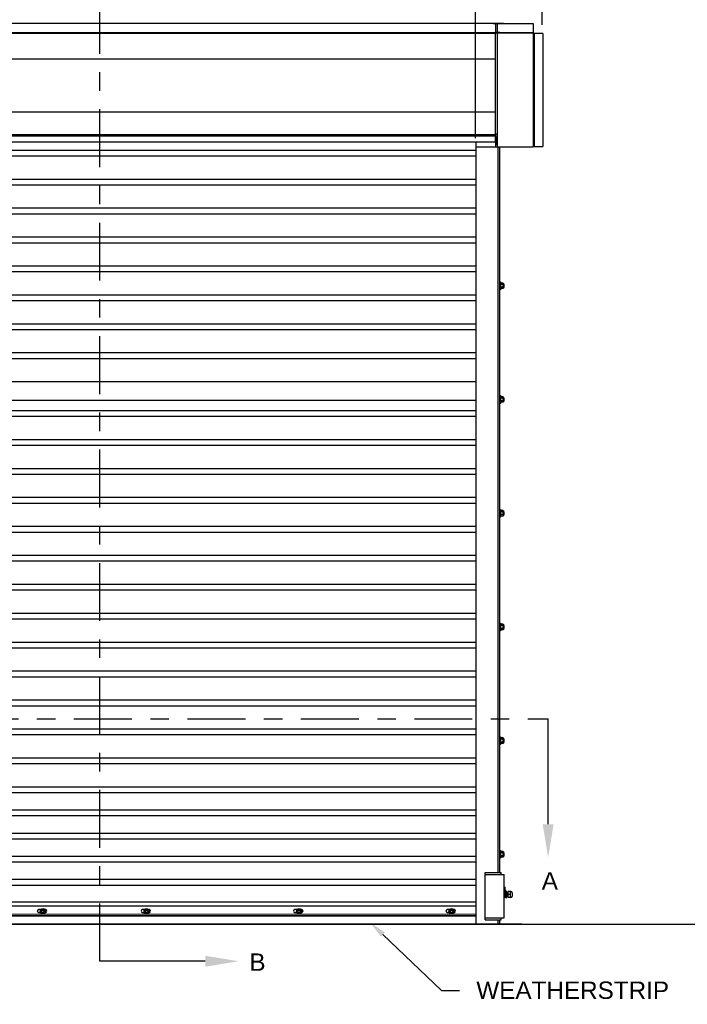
# Model space of a CAD drawing. Header units: inches. Extents: x 170 to 312, y 215 to 248.
# Tile 33 of 256: x 178.69 to 182.29, y 219.98 to 225.3. Entities that reach past the tile are written whole.
import ezdxf
from ezdxf import colors
from ezdxf.entities.mleader import LeaderData, LeaderLine
from ezdxf.math import Vec2, Vec3

# ---------------------------------------------------------------- set-up
doc = ezdxf.new("R2010")
doc.units = ezdxf.units.IN
doc.header["$LTSCALE"] = 0.25
doc.header["$MEASUREMENT"] = 0
doc.linetypes.add('CENTER', pattern=[2, 1.25, -0.25, 0.25, -0.25])
for name, color, linetype in [('ANNOTATIONS', 1, 'Continuous'), ('MOTOR LH', 7, 'Continuous'), ('SECTION CUTS', 6, 'CENTER')]:
    doc.layers.add(name, color=color, linetype=linetype)
doc.styles.add('ARIAL', font='arial.ttf', dxfattribs={"height": 0.09375})
doc.styles.get("Standard").update_dxf_attribs({"font": 'romans.shx'})
doc.dimstyles.new('STANDARD$0', dxfattribs={"dimtxt": 0.09375, "dimasz": 0.09375, "dimexe": 0.03125, "dimexo": 0.046875, "dimgap": 0.09, "dimtad": 0, "dimtih": 1, "dimtoh": 1, "dimdec": 4, "dimzin": 0, "dimdsep": 46, "dimtxsty": 'ARIAL', "dimcen": 0.09, "dimadec": 0, "dimazin": 0, "dimtfac": 1, "dimtdec": 4, "dimtofl": 0, "dimtmove": 0, "dimatfit": 1, "dimfxl": 1, "dimtolj": 1, "dimtzin": 0, "dimarcsym": 0})

# ---------------------------------------------------------------- blocks, each defined once
blk = doc.blocks.new('*D97')
at = {"layer": 'ANNOTATIONS', "color": 0, "lineweight": -2, "transparency": 16777216}
for p, q in [((181.1498, 224.6586), (181.1498, 225.4918)), ((181.51, 225.2711), (181.51, 225.4918)), ((181.0561, 225.4605), (180.9623, 225.4605)), ((181.6038, 225.4605), (181.6975, 225.4605))]:
    blk.add_line(p, q, dxfattribs=at)
at = {"layer": 'ANNOTATIONS', "color": 0, "transparency": 16777216}
for points in [[(181.0561, 225.4761), (181.0561, 225.4449), (181.1498, 225.4605)], [(181.6038, 225.4761), (181.6038, 225.4449), (181.51, 225.4605)]]:
    blk.add_solid(points, dxfattribs=at)
at = {"layer": 'defpoints', "color": 0, "transparency": 16777216}
for p in [(181.1498, 225.4605), (181.51, 225.2242), (181.1498, 224.6117)]:
    blk.add_point(p, dxfattribs=at)
at = {"layer": 'ANNOTATIONS', "color": 0, "transparency": 16777216, "insert": (181.3299, 225.4605), "char_height": 0.09375, "attachment_point": 5, "style": 'ARIAL'}
blk.add_mtext('\\A1;1\'-0"', dxfattribs=at)

msp = doc.modelspace()

# ---------------------------------------------------------------- linework, layer by layer
at = {"layer": 'MOTOR LH'}
for p, q in [((181.25851, 225.27829), (181.25851, 225.22981)), ((181.267, 225.27751), (181.267, 225.22981)), ((181.46096, 225.27751), (181.46096, 224.61462)), ((176.91886, 225.23034), (181.25851, 225.23034)), ((176.91886, 225.22688), (181.25851, 225.22688)), ((181.28194, 225.22981), (181.25851, 225.22981)), ((181.25851, 224.63674), (181.25851, 225.22688)), ((181.267, 225.22555), (181.25851, 225.22555)), ((181.46096, 225.22635), (181.267, 225.22635)), ((181.267, 225.22635), (181.267, 224.61169)), ((181.27341, 225.22635), (181.27341, 225.22981)), ((181.28194, 225.22635), (181.28194, 225.22981)), ((181.28194, 225.22956), (181.46096, 225.22956)), ((181.51425, 225.22422), (181.46096, 225.22422)), ((181.46309, 224.61462), (181.46309, 225.22422)), ((181.4663, 225.22422), (181.4663, 224.61462)), ((176.91886, 225.08749), (181.25851, 225.08749)), ((176.91886, 224.80124), (181.25851, 224.80124)), ((176.91886, 224.67856), (181.25851, 224.67856)), ((181.267, 224.68019), (181.25851, 224.68019)), ((181.25851, 224.67809), (181.26062, 224.67809)), ((181.26062, 224.61169), (181.26062, 224.68019)), ((181.15405, 220.41698), (181.15405, 224.63674)), ((181.26359, 224.65944), (181.26062, 224.65944)), ((181.26359, 224.64773), (181.26062, 224.64773)), ((181.26359, 224.63408), (181.26062, 224.63408)), ((181.26359, 224.63214), (181.26062, 224.63214)), ((181.26359, 224.62447), (181.26359, 224.6671)), ((181.15405, 224.59307), (177.02755, 224.59307)), ((181.15405, 224.61169), (181.45921, 224.61169)), ((181.27341, 220.69422), (181.27341, 224.61169)), ((181.28194, 220.69422), (181.28194, 224.61169)), ((181.46097, 224.61462), (181.51425, 224.61462)), ((181.15405, 224.56182), (177.02755, 224.56182)), ((181.15405, 224.43682), (177.02755, 224.43682)), ((181.15405, 224.40557), (177.02755, 224.40557)), ((181.15405, 224.28057), (177.02755, 224.28057)), ((181.15405, 224.24932), (177.02755, 224.24932)), ((181.15405, 224.12432), (177.02755, 224.12432)), ((181.15405, 224.09307), (177.02755, 224.09307)), ((181.15405, 223.96807), (177.02755, 223.96807)), ((181.15405, 223.93682), (177.02755, 223.93682)), ((181.28535, 223.88273), (181.28535, 223.8401)), ((181.29893, 223.87618), (181.28706, 223.87618)), ((181.30063, 223.8742), (181.30063, 223.84862)), ((181.28535, 223.86994), (181.28535, 223.87249)), ((181.29893, 223.8688), (181.28706, 223.8688)), ((181.29893, 223.85403), (181.28706, 223.85403)), ((181.29893, 223.84665), (181.28706, 223.84665)), ((181.30309, 223.86994), (181.30309, 223.85289)), ((181.3041, 223.86892), (181.3041, 223.8539)), ((181.15405, 223.81182), (177.02755, 223.81182)), ((181.15405, 223.78057), (177.02755, 223.78057)), ((181.15405, 223.65557), (177.02755, 223.65557)), ((181.15405, 223.62432), (177.02755, 223.62432)), ((181.15405, 223.49932), (177.02755, 223.49932)), ((181.15405, 223.46807), (177.02755, 223.46807)), ((181.15405, 223.34307), (177.02755, 223.34307)), ((181.15405, 223.24267), (177.02755, 223.24267)), ((181.28535, 223.26887), (181.28535, 223.22624)), ((181.28535, 223.25608), (181.28535, 223.25863)), ((181.29893, 223.26232), (181.28706, 223.26232)), ((181.29893, 223.25494), (181.28706, 223.25494)), ((181.29893, 223.24017), (181.28706, 223.24017)), ((181.30063, 223.26034), (181.30063, 223.23477)), ((181.30309, 223.25608), (181.30309, 223.23903)), ((181.3041, 223.25507), (181.3041, 223.24004)), ((181.15405, 223.18682), (177.02755, 223.18682)), ((181.29893, 223.23279), (181.28706, 223.23279)), ((181.15405, 223.15557), (177.02755, 223.15557)), ((181.15405, 223.03057), (177.02755, 223.03057)), ((181.15405, 222.99932), (177.02755, 222.99932)), ((181.15405, 222.87432), (177.02755, 222.87432)), ((181.15405, 222.84307), (177.02755, 222.84307)), ((181.15405, 222.71807), (177.02755, 222.71807)), ((181.15405, 222.68682), (177.02755, 222.68682)), ((181.28535, 222.65501), (181.28535, 222.61238)), ((181.28535, 222.64222), (181.28535, 222.64477)), ((181.29893, 222.64846), (181.28706, 222.64846)), ((181.29893, 222.64108), (181.28706, 222.64108)), ((181.29893, 222.62631), (181.28706, 222.62631)), ((181.29893, 222.61893), (181.28706, 222.61893)), ((181.30063, 222.64648), (181.30063, 222.62091)), ((181.30309, 222.64222), (181.30309, 222.62517)), ((181.3041, 222.64121), (181.3041, 222.62618)), ((181.15405, 222.56182), (177.02755, 222.56182)), ((181.15405, 222.53057), (177.02755, 222.53057)), ((181.15405, 222.40557), (177.02755, 222.40557)), ((181.15405, 222.37432), (177.02755, 222.37432)), ((181.15405, 222.24932), (177.02755, 222.24932)), ((181.15405, 222.21807), (177.02755, 222.21807)), ((181.15405, 222.09307), (177.02755, 222.09307)), ((181.15405, 222.06182), (177.02755, 222.06182)), ((181.28535, 222.04115), (181.28535, 221.99852)), ((181.28535, 222.02836), (181.28535, 222.03091)), ((181.29893, 222.0346), (181.28706, 222.0346)), ((181.29893, 222.02722), (181.28706, 222.02722)), ((181.30063, 222.03262), (181.30063, 222.00705)), ((181.30309, 222.02836), (181.30309, 222.01131)), ((181.3041, 222.02735), (181.3041, 222.01232)), ((181.29893, 222.01245), (181.28706, 222.01245)), ((181.29893, 222.00507), (181.28706, 222.00507)), ((181.15405, 221.93682), (177.02755, 221.93682)), ((181.15405, 221.90557), (177.02755, 221.90557)), ((181.15405, 221.78057), (177.02755, 221.78057)), ((181.15405, 221.74932), (177.02755, 221.74932)), ((181.15405, 221.62432), (177.02755, 221.62432)), ((181.15405, 221.59307), (177.02755, 221.59307)), ((181.15405, 221.46807), (177.02755, 221.46807)), ((181.15405, 221.43682), (177.02755, 221.43682)), ((181.28535, 221.42729), (181.28535, 221.38466)), ((181.28535, 221.4145), (181.28535, 221.41705)), ((181.29893, 221.42074), (181.28706, 221.42074)), ((181.29893, 221.41336), (181.28706, 221.41336)), ((181.29893, 221.39859), (181.28706, 221.39859)), ((181.29893, 221.39121), (181.28706, 221.39121)), ((181.30063, 221.41877), (181.30063, 221.39319)), ((181.30309, 221.4145), (181.30309, 221.39745)), ((181.3041, 221.41349), (181.3041, 221.39847)), ((181.15405, 221.31182), (177.02755, 221.31182)), ((181.15405, 221.28057), (177.02755, 221.28057)), ((181.15405, 221.15557), (177.02755, 221.15557)), ((181.15405, 221.12432), (177.02755, 221.12432)), ((181.15405, 221.03057), (177.02755, 221.03057)), ((181.15405, 220.99932), (177.02755, 220.99932)), ((181.15405, 220.90557), (177.02755, 220.90557)), ((181.15405, 220.87432), (177.02755, 220.87432)), ((181.28535, 220.81343), (181.28535, 220.7708)), ((181.28535, 220.80064), (181.28535, 220.80319)), ((181.29893, 220.80688), (181.28706, 220.80688)), ((181.29893, 220.7995), (181.28706, 220.7995)), ((181.30063, 220.80491), (181.30063, 220.77933)), ((181.30309, 220.80064), (181.30309, 220.78359)), ((181.3041, 220.79963), (181.3041, 220.78461)), ((181.15405, 220.78057), (177.02755, 220.78057)), ((181.15405, 220.74932), (177.02755, 220.74932)), ((181.29893, 220.78473), (181.28706, 220.78473)), ((181.29893, 220.77735), (181.28706, 220.77735)), ((181.20309, 220.69422), (181.28835, 220.69422)), ((181.20309, 220.43845), (181.20309, 220.69422)), ((181.28835, 220.68357), (181.28835, 220.69422)), ((181.15405, 220.65557), (177.02755, 220.65557)), ((181.20309, 220.68357), (181.3054, 220.68357)), ((181.3054, 220.44911), (181.3054, 220.68357)), ((181.15405, 220.62432), (177.02755, 220.62432)), ((181.3054, 220.61575), (181.30996, 220.61484)), ((181.3054, 220.60181), (181.30996, 220.60141)), ((181.30996, 220.55845), (181.30996, 220.61484)), ((181.31178, 220.60029), (181.31184, 220.55925)), ((181.31184, 220.59122), (181.31896, 220.59122)), ((181.31896, 220.59122), (181.31896, 220.55925)), ((181.32578, 220.55925), (181.32578, 220.59122)), ((181.33942, 220.59122), (181.32578, 220.59122)), ((181.33942, 220.59122), (181.34144, 220.58908)), ((181.33942, 220.55925), (181.33954, 220.5912)), ((181.34785, 220.58481), (181.34785, 220.56566)), ((181.15405, 220.5331), (177.02755, 220.5331)), ((181.31184, 220.57523), (181.31896, 220.57523)), ((181.31184, 220.55925), (181.31896, 220.55925)), ((181.31896, 220.56402), (181.31941, 220.56402)), ((181.34144, 220.57523), (181.32578, 220.57523)), ((181.33942, 220.55925), (181.32578, 220.55925)), ((181.33942, 220.55925), (181.34144, 220.56139)), ((181.34144, 220.55925), (181.34144, 220.55925)), ((181.15405, 220.51179), (177.02755, 220.51179)), ((178.80381, 220.49371), (178.7924, 220.49371)), ((178.7924, 220.47871), (178.80244, 220.47871)), ((178.80916, 220.49474), (178.80362, 220.48515)), ((178.80362, 220.48515), (178.80916, 220.47557)), ((178.82022, 220.49474), (178.80916, 220.49474)), ((178.80916, 220.47557), (178.82022, 220.47557)), ((178.82576, 220.48515), (178.82022, 220.49474)), ((178.82576, 220.48515), (178.82022, 220.47557)), ((178.82855, 220.49371), (178.82557, 220.49371)), ((178.82694, 220.47871), (178.82855, 220.47871)), ((179.36447, 220.49371), (179.35306, 220.49371)), ((179.35306, 220.47871), (179.36309, 220.47871)), ((179.36982, 220.49474), (179.36428, 220.48515)), ((179.36428, 220.48515), (179.36982, 220.47557)), ((179.38088, 220.49474), (179.36982, 220.49474)), ((179.36982, 220.47557), (179.38088, 220.47557)), ((179.38641, 220.48515), (179.38088, 220.49474)), ((179.38641, 220.48515), (179.38088, 220.47557)), ((179.3892, 220.49371), (179.38623, 220.49371)), ((179.3876, 220.47871), (179.3892, 220.47871)), ((180.18721, 220.49371), (180.1758, 220.49371)), ((180.1758, 220.47871), (180.18584, 220.47871)), ((180.19256, 220.49474), (180.18702, 220.48515)), ((180.18702, 220.48515), (180.19256, 220.47557)), ((180.20362, 220.49474), (180.19256, 220.49474)), ((180.19256, 220.47557), (180.20362, 220.47557)), ((180.20916, 220.48515), (180.20362, 220.49474)), ((180.20916, 220.48515), (180.20362, 220.47557)), ((180.21195, 220.49371), (180.20897, 220.49371)), ((180.21034, 220.47871), (180.21195, 220.47871)), ((181.00995, 220.49371), (180.99854, 220.49371)), ((180.99854, 220.47871), (181.00858, 220.47871)), ((181.0153, 220.49474), (181.00977, 220.48515)), ((181.00977, 220.48515), (181.0153, 220.47557)), ((181.02636, 220.49474), (181.0153, 220.49474)), ((181.0153, 220.47557), (181.02636, 220.47557)), ((181.0319, 220.48515), (181.02636, 220.49474)), ((181.0319, 220.48515), (181.02636, 220.47557)), ((181.03469, 220.49371), (181.03171, 220.49371)), ((181.03309, 220.47871), (181.03469, 220.47871)), ((181.15405, 220.46698), (177.02755, 220.47027)), ((181.15405, 220.46063), (177.02755, 220.46063)), ((177.02755, 220.45961), (181.15405, 220.45961)), ((181.20309, 220.44911), (181.3054, 220.44911)), ((181.20309, 220.43845), (181.28835, 220.43845)), ((181.27341, 220.41698), (181.27341, 220.43845)), ((181.28194, 220.41698), (181.28194, 220.43845)), ((181.28835, 220.43845), (181.28835, 220.44911)), ((175.21086, 220.41511), (182.94701, 220.41511)), ((176.7803, 220.41698), (181.4013, 220.41698))]:
    msp.add_line(p, q, dxfattribs=at)
for centre, radius in [((178.81469, 220.48515), 0.01385), ((178.81469, 220.48515), 0.00958), ((178.81469, 220.48515), 0.00639), ((179.37535, 220.48515), 0.01385), ((179.37535, 220.48515), 0.00958), ((179.37535, 220.48515), 0.00639), ((180.19809, 220.48515), 0.01385), ((180.19809, 220.48515), 0.00958), ((180.19809, 220.48515), 0.00639), ((181.02083, 220.48515), 0.01385), ((181.02083, 220.48515), 0.00958), ((181.02083, 220.48515), 0.00639)]:
    msp.add_circle(centre, radius, dxfattribs=at)
for centre, radius, start, end in [((181.46096, 225.22422), 0.00213, 0, 90), ((181.46096, 225.22422), 0.00133, 0, 90), ((181.34144, 220.58481), 0.00641, 0, 90), ((181.31896, 220.56402), 0.000446, 270, 0), ((181.32399, 220.56402), 0.000446, 270.01026, 360), ((181.34144, 220.56566), 0.00641, 270, 0), ((178.7924, 220.48621), 0.0075, 90, 270), ((178.82855, 220.48621), 0.0075, 270, 90), ((179.35306, 220.48621), 0.0075, 90, 270), ((179.3892, 220.48621), 0.0075, 270, 90), ((180.1758, 220.48621), 0.0075, 90, 270), ((180.21195, 220.48621), 0.0075, 270, 90), ((180.99854, 220.48621), 0.0075, 90, 270), ((181.03469, 220.48621), 0.0075, 270, 90)]:
    msp.add_arc(centre, radius, start, end, dxfattribs=at)
at = {"layer": 'MOTOR LH', "extrusion": (0, 0, -1)}
msp.add_ellipse((181.31363, 220.57523), major_axis=(0, 0.01678), ratio=0.9090909, start_param=5.7138504, end_param=6.0408195, dxfattribs=at)
at = {"layer": 'MOTOR LH'}
for points, degree, knots in [([(181.267, 225.27751), (181.25425, 225.27751), (176.9146, 225.27751)], 1, [-0.0029391, -0.0029391, 0, 1, 1]), ([(181.45921, 224.61169), (181.45934, 224.61172), (181.45961, 224.6118), (181.46002, 224.61238), (181.46042, 224.61321), (181.46073, 224.61402), (181.46092, 224.6145), (181.46096, 224.61462)], 3, [0, 0, 0, 0, 0.2297497, 0.4595675, 0.6893808, 0.9192412, 1, 1, 1, 1]), ([(181.46309, 224.61462), (181.46306, 224.61427), (181.46298, 224.61356), (181.46241, 224.61264), (181.46157, 224.61197), (181.46076, 224.61171), (181.46028, 224.61169), (181.46016, 224.61169)], 3, [0, 0, 0, 0, 0.2297562, 0.4595704, 0.6893926, 0.919238, 1, 1, 1, 1]), ([(181.28535, 223.87249), (181.28542, 223.87301), (181.28555, 223.87406), (181.28632, 223.87528), (181.28689, 223.87598), (181.28706, 223.87618)], 3, [0, 0, 0, 0, 0.4062869, 0.82727, 1, 1, 1, 1]), ([(181.30063, 223.87249), (181.30057, 223.87301), (181.30043, 223.87406), (181.29967, 223.87528), (181.29909, 223.87598), (181.29893, 223.87618)], 3, [0, 0, 0, 0, 0.40629469, 0.8272685, 1, 1, 1, 1]), ([(181.28706, 223.8688), (181.28661, 223.86937), (181.2857, 223.87054), (181.28536, 223.87182), (181.28535, 223.87247), (181.28535, 223.87249)], 3, [0, 0, 0, 0, 0.4843418, 0.9863253, 1, 1, 1, 1]), ([(181.28535, 223.86141), (181.28536, 223.86158), (181.28537, 223.86269), (181.28565, 223.86475), (181.28633, 223.86704), (181.28688, 223.86836), (181.28706, 223.8688)], 3, [0, 0, 0, 0, 0.0665352, 0.4352862, 0.8145477, 1, 1, 1, 1]), ([(181.28706, 223.85403), (181.28681, 223.85466), (181.28621, 223.85613), (181.28551, 223.8586), (181.28541, 223.86047), (181.28535, 223.86141)], 3, [0, 0, 0, 0, 0.2654595, 0.6280849, 1, 1, 1, 1]), ([(181.28535, 223.85034), (181.28542, 223.85086), (181.28555, 223.85191), (181.28632, 223.85313), (181.28689, 223.85383), (181.28706, 223.85403)], 3, [0, 0, 0, 0, 0.40628648, 0.82726969, 1, 1, 1, 1]), ([(181.28706, 223.84665), (181.28661, 223.84722), (181.2857, 223.84839), (181.28536, 223.84967), (181.28535, 223.85032), (181.28535, 223.85034)], 3, [0, 0, 0, 0, 0.4843415, 0.9863242, 1, 1, 1, 1]), ([(181.29893, 223.8688), (181.29937, 223.86937), (181.30029, 223.87054), (181.30063, 223.87182), (181.30063, 223.87247), (181.30063, 223.87249)], 3, [0, 0, 0, 0, 0.4843315, 0.9863252, 1, 1, 1, 1]), ([(181.30063, 223.86141), (181.30063, 223.86158), (181.30062, 223.86269), (181.30034, 223.86475), (181.29966, 223.86704), (181.29911, 223.86836), (181.29893, 223.8688)], 3, [0, 0, 0, 0, 0.0665352, 0.4352862, 0.8145477, 1, 1, 1, 1]), ([(181.29893, 223.85403), (181.29918, 223.85466), (181.29978, 223.85613), (181.30047, 223.8586), (181.30058, 223.86047), (181.30063, 223.86141)], 3, [0, 0, 0, 0, 0.2654613, 0.6280785, 1, 1, 1, 1]), ([(181.30063, 223.85034), (181.30057, 223.85086), (181.30043, 223.85191), (181.29967, 223.85313), (181.29909, 223.85383), (181.29893, 223.85403)], 3, [0, 0, 0, 0, 0.4062945, 0.8272686, 1, 1, 1, 1]), ([(181.29893, 223.84665), (181.29937, 223.84722), (181.30029, 223.84839), (181.30063, 223.84967), (181.30063, 223.85032), (181.30063, 223.85034)], 3, [0, 0, 0, 0, 0.4843323, 0.9863252, 1, 1, 1, 1]), ([(181.28535, 223.25863), (181.28542, 223.25915), (181.28555, 223.2602), (181.28632, 223.26142), (181.28689, 223.26212), (181.28706, 223.26232)], 3, [0, 0, 0, 0, 0.4062869, 0.82727, 1, 1, 1, 1]), ([(181.28706, 223.25494), (181.28661, 223.25551), (181.2857, 223.25668), (181.28536, 223.25796), (181.28535, 223.25861), (181.28535, 223.25863)], 3, [0, 0, 0, 0, 0.4843418, 0.9863253, 1, 1, 1, 1]), ([(181.28535, 223.24755), (181.28536, 223.24772), (181.28537, 223.24883), (181.28565, 223.25089), (181.28633, 223.25318), (181.28688, 223.2545), (181.28706, 223.25494)], 3, [0, 0, 0, 0, 0.0665352, 0.4352862, 0.8145477, 1, 1, 1, 1]), ([(181.28706, 223.24017), (181.28681, 223.2408), (181.28621, 223.24227), (181.28551, 223.24474), (181.28541, 223.24661), (181.28535, 223.24755)], 3, [0, 0, 0, 0, 0.2654595, 0.6280849, 1, 1, 1, 1]), ([(181.28535, 223.23648), (181.28542, 223.237), (181.28555, 223.23805), (181.28632, 223.23927), (181.28689, 223.23997), (181.28706, 223.24017)], 3, [0, 0, 0, 0, 0.40628648, 0.82726969, 1, 1, 1, 1]), ([(181.28706, 223.23279), (181.28661, 223.23336), (181.2857, 223.23453), (181.28536, 223.23581), (181.28535, 223.23646), (181.28535, 223.23648)], 3, [0, 0, 0, 0, 0.4843415, 0.9863242, 1, 1, 1, 1]), ([(181.30063, 223.25863), (181.30057, 223.25915), (181.30043, 223.2602), (181.29967, 223.26142), (181.29909, 223.26212), (181.29893, 223.26232)], 3, [0, 0, 0, 0, 0.40629469, 0.8272685, 1, 1, 1, 1]), ([(181.29893, 223.25494), (181.29937, 223.25551), (181.30029, 223.25668), (181.30063, 223.25796), (181.30063, 223.25861), (181.30063, 223.25863)], 3, [0, 0, 0, 0, 0.4843315, 0.9863252, 1, 1, 1, 1]), ([(181.30063, 223.24755), (181.30063, 223.24772), (181.30062, 223.24883), (181.30034, 223.25089), (181.29966, 223.25318), (181.29911, 223.2545), (181.29893, 223.25494)], 3, [0, 0, 0, 0, 0.0665352, 0.4352862, 0.8145477, 1, 1, 1, 1]), ([(181.29893, 223.24017), (181.29918, 223.2408), (181.29978, 223.24227), (181.30047, 223.24474), (181.30058, 223.24661), (181.30063, 223.24755)], 3, [0, 0, 0, 0, 0.2654613, 0.6280785, 1, 1, 1, 1]), ([(181.30063, 223.23648), (181.30057, 223.237), (181.30043, 223.23805), (181.29967, 223.23927), (181.29909, 223.23997), (181.29893, 223.24017)], 3, [0, 0, 0, 0, 0.4062945, 0.8272686, 1, 1, 1, 1]), ([(181.29893, 223.23279), (181.29937, 223.23336), (181.30029, 223.23453), (181.30063, 223.23581), (181.30063, 223.23646), (181.30063, 223.23648)], 3, [0, 0, 0, 0, 0.4843323, 0.9863252, 1, 1, 1, 1]), ([(181.28535, 222.64477), (181.28542, 222.64529), (181.28555, 222.64634), (181.28632, 222.64756), (181.28689, 222.64826), (181.28706, 222.64846)], 3, [0, 0, 0, 0, 0.4062869, 0.82727, 1, 1, 1, 1]), ([(181.28706, 222.64108), (181.28661, 222.64165), (181.2857, 222.64282), (181.28536, 222.6441), (181.28535, 222.64475), (181.28535, 222.64477)], 3, [0, 0, 0, 0, 0.4843418, 0.9863253, 1, 1, 1, 1]), ([(181.28535, 222.6337), (181.28536, 222.63386), (181.28537, 222.63497), (181.28565, 222.63704), (181.28633, 222.63932), (181.28688, 222.64064), (181.28706, 222.64108)], 3, [0, 0, 0, 0, 0.0665352, 0.4352862, 0.8145477, 1, 1, 1, 1]), ([(181.28706, 222.62631), (181.28681, 222.62694), (181.28621, 222.62842), (181.28551, 222.63088), (181.28541, 222.63275), (181.28535, 222.6337)], 3, [0, 0, 0, 0, 0.2654595, 0.6280849, 1, 1, 1, 1]), ([(181.28535, 222.62262), (181.28542, 222.62314), (181.28555, 222.62419), (181.28632, 222.62541), (181.28689, 222.62611), (181.28706, 222.62631)], 3, [0, 0, 0, 0, 0.40628648, 0.82726969, 1, 1, 1, 1]), ([(181.28706, 222.61893), (181.28661, 222.6195), (181.2857, 222.62067), (181.28536, 222.62195), (181.28535, 222.6226), (181.28535, 222.62262)], 3, [0, 0, 0, 0, 0.4843415, 0.9863242, 1, 1, 1, 1]), ([(181.30063, 222.64477), (181.30057, 222.64529), (181.30043, 222.64634), (181.29967, 222.64756), (181.29909, 222.64826), (181.29893, 222.64846)], 3, [0, 0, 0, 0, 0.40629469, 0.8272685, 1, 1, 1, 1]), ([(181.29893, 222.64108), (181.29937, 222.64165), (181.30029, 222.64282), (181.30063, 222.6441), (181.30063, 222.64475), (181.30063, 222.64477)], 3, [0, 0, 0, 0, 0.4843315, 0.9863252, 1, 1, 1, 1]), ([(181.30063, 222.6337), (181.30063, 222.63386), (181.30062, 222.63497), (181.30034, 222.63704), (181.29966, 222.63932), (181.29911, 222.64064), (181.29893, 222.64108)], 3, [0, 0, 0, 0, 0.0665352, 0.4352862, 0.8145477, 1, 1, 1, 1]), ([(181.29893, 222.62631), (181.29918, 222.62694), (181.29978, 222.62842), (181.30047, 222.63088), (181.30058, 222.63275), (181.30063, 222.6337)], 3, [0, 0, 0, 0, 0.2654613, 0.6280785, 1, 1, 1, 1]), ([(181.30063, 222.62262), (181.30057, 222.62314), (181.30043, 222.62419), (181.29967, 222.62541), (181.29909, 222.62611), (181.29893, 222.62631)], 3, [0, 0, 0, 0, 0.4062945, 0.8272686, 1, 1, 1, 1]), ([(181.29893, 222.61893), (181.29937, 222.6195), (181.30029, 222.62067), (181.30063, 222.62195), (181.30063, 222.6226), (181.30063, 222.62262)], 3, [0, 0, 0, 0, 0.4843323, 0.9863252, 1, 1, 1, 1]), ([(181.28535, 222.03091), (181.28542, 222.03143), (181.28555, 222.03248), (181.28632, 222.0337), (181.28689, 222.0344), (181.28706, 222.0346)], 3, [0, 0, 0, 0, 0.4062869, 0.82727, 1, 1, 1, 1]), ([(181.28706, 222.02722), (181.28661, 222.02779), (181.2857, 222.02896), (181.28536, 222.03024), (181.28535, 222.03089), (181.28535, 222.03091)], 3, [0, 0, 0, 0, 0.4843418, 0.9863253, 1, 1, 1, 1]), ([(181.28535, 222.01984), (181.28536, 222.02), (181.28537, 222.02111), (181.28565, 222.02318), (181.28633, 222.02546), (181.28688, 222.02678), (181.28706, 222.02722)], 3, [0, 0, 0, 0, 0.0665352, 0.4352862, 0.8145477, 1, 1, 1, 1]), ([(181.28706, 222.01245), (181.28681, 222.01308), (181.28621, 222.01456), (181.28551, 222.01702), (181.28541, 222.01889), (181.28535, 222.01984)], 3, [0, 0, 0, 0, 0.2654595, 0.6280849, 1, 1, 1, 1]), ([(181.30063, 222.03091), (181.30057, 222.03143), (181.30043, 222.03248), (181.29967, 222.0337), (181.29909, 222.0344), (181.29893, 222.0346)], 3, [0, 0, 0, 0, 0.40629469, 0.8272685, 1, 1, 1, 1]), ([(181.29893, 222.02722), (181.29937, 222.02779), (181.30029, 222.02896), (181.30063, 222.03024), (181.30063, 222.03089), (181.30063, 222.03091)], 3, [0, 0, 0, 0, 0.4843315, 0.9863252, 1, 1, 1, 1]), ([(181.30063, 222.01984), (181.30063, 222.02), (181.30062, 222.02111), (181.30034, 222.02318), (181.29966, 222.02546), (181.29911, 222.02678), (181.29893, 222.02722)], 3, [0, 0, 0, 0, 0.0665352, 0.4352862, 0.8145477, 1, 1, 1, 1]), ([(181.29893, 222.01245), (181.29918, 222.01308), (181.29978, 222.01456), (181.30047, 222.01702), (181.30058, 222.01889), (181.30063, 222.01984)], 3, [0, 0, 0, 0, 0.2654613, 0.6280785, 1, 1, 1, 1]), ([(181.28535, 222.00876), (181.28542, 222.00928), (181.28555, 222.01033), (181.28632, 222.01155), (181.28689, 222.01225), (181.28706, 222.01245)], 3, [0, 0, 0, 0, 0.40628648, 0.82726969, 1, 1, 1, 1]), ([(181.28706, 222.00507), (181.28661, 222.00564), (181.2857, 222.00681), (181.28536, 222.00809), (181.28535, 222.00874), (181.28535, 222.00876)], 3, [0, 0, 0, 0, 0.4843415, 0.9863242, 1, 1, 1, 1]), ([(181.30063, 222.00876), (181.30057, 222.00928), (181.30043, 222.01033), (181.29967, 222.01155), (181.29909, 222.01225), (181.29893, 222.01245)], 3, [0, 0, 0, 0, 0.4062945, 0.8272686, 1, 1, 1, 1]), ([(181.29893, 222.00507), (181.29937, 222.00564), (181.30029, 222.00681), (181.30063, 222.00809), (181.30063, 222.00874), (181.30063, 222.00876)], 3, [0, 0, 0, 0, 0.4843323, 0.9863252, 1, 1, 1, 1]), ([(181.28535, 221.41705), (181.28542, 221.41757), (181.28555, 221.41862), (181.28632, 221.41984), (181.28689, 221.42054), (181.28706, 221.42074)], 3, [0, 0, 0, 0, 0.4062869, 0.82727, 1, 1, 1, 1]), ([(181.28706, 221.41336), (181.28661, 221.41393), (181.2857, 221.4151), (181.28536, 221.41638), (181.28535, 221.41703), (181.28535, 221.41705)], 3, [0, 0, 0, 0, 0.4843418, 0.9863253, 1, 1, 1, 1]), ([(181.28535, 221.40598), (181.28536, 221.40615), (181.28537, 221.40725), (181.28565, 221.40932), (181.28633, 221.4116), (181.28688, 221.41292), (181.28706, 221.41336)], 3, [0, 0, 0, 0, 0.0665352, 0.4352862, 0.8145477, 1, 1, 1, 1]), ([(181.28706, 221.39859), (181.28681, 221.39922), (181.28621, 221.4007), (181.28551, 221.40316), (181.28541, 221.40503), (181.28535, 221.40598)], 3, [0, 0, 0, 0, 0.2654595, 0.6280849, 1, 1, 1, 1]), ([(181.28535, 221.3949), (181.28542, 221.39542), (181.28555, 221.39647), (181.28632, 221.39769), (181.28689, 221.39839), (181.28706, 221.39859)], 3, [0, 0, 0, 0, 0.40628648, 0.82726969, 1, 1, 1, 1]), ([(181.28706, 221.39121), (181.28661, 221.39178), (181.2857, 221.39295), (181.28536, 221.39423), (181.28535, 221.39488), (181.28535, 221.3949)], 3, [0, 0, 0, 0, 0.4843415, 0.9863242, 1, 1, 1, 1]), ([(181.30063, 221.41705), (181.30057, 221.41757), (181.30043, 221.41862), (181.29967, 221.41984), (181.29909, 221.42054), (181.29893, 221.42074)], 3, [0, 0, 0, 0, 0.40629469, 0.8272685, 1, 1, 1, 1]), ([(181.29893, 221.41336), (181.29937, 221.41393), (181.30029, 221.4151), (181.30063, 221.41638), (181.30063, 221.41703), (181.30063, 221.41705)], 3, [0, 0, 0, 0, 0.4843315, 0.9863252, 1, 1, 1, 1]), ([(181.30063, 221.40598), (181.30063, 221.40615), (181.30062, 221.40725), (181.30034, 221.40932), (181.29966, 221.4116), (181.29911, 221.41292), (181.29893, 221.41336)], 3, [0, 0, 0, 0, 0.0665352, 0.4352862, 0.8145477, 1, 1, 1, 1]), ([(181.29893, 221.39859), (181.29918, 221.39922), (181.29978, 221.4007), (181.30047, 221.40316), (181.30058, 221.40503), (181.30063, 221.40598)], 3, [0, 0, 0, 0, 0.2654613, 0.6280785, 1, 1, 1, 1]), ([(181.30063, 221.3949), (181.30057, 221.39542), (181.30043, 221.39647), (181.29967, 221.39769), (181.29909, 221.39839), (181.29893, 221.39859)], 3, [0, 0, 0, 0, 0.4062945, 0.8272686, 1, 1, 1, 1]), ([(181.29893, 221.39121), (181.29937, 221.39178), (181.30029, 221.39295), (181.30063, 221.39423), (181.30063, 221.39488), (181.30063, 221.3949)], 3, [0, 0, 0, 0, 0.4843323, 0.9863252, 1, 1, 1, 1]), ([(181.28535, 220.80319), (181.28542, 220.80371), (181.28555, 220.80476), (181.28632, 220.80599), (181.28689, 220.80668), (181.28706, 220.80688)], 3, [0, 0, 0, 0, 0.4062869, 0.82727, 1, 1, 1, 1]), ([(181.28706, 220.7995), (181.28661, 220.80007), (181.2857, 220.80124), (181.28536, 220.80252), (181.28535, 220.80318), (181.28535, 220.80319)], 3, [0, 0, 0, 0, 0.4843418, 0.9863253, 1, 1, 1, 1]), ([(181.28535, 220.79212), (181.28536, 220.79229), (181.28537, 220.79339), (181.28565, 220.79546), (181.28633, 220.79774), (181.28688, 220.79907), (181.28706, 220.7995)], 3, [0, 0, 0, 0, 0.0665352, 0.4352862, 0.8145477, 1, 1, 1, 1]), ([(181.28706, 220.78473), (181.28681, 220.78536), (181.28621, 220.78684), (181.28551, 220.7893), (181.28541, 220.79117), (181.28535, 220.79212)], 3, [0, 0, 0, 0, 0.2654595, 0.6280849, 1, 1, 1, 1]), ([(181.30063, 220.80319), (181.30057, 220.80371), (181.30043, 220.80476), (181.29967, 220.80599), (181.29909, 220.80668), (181.29893, 220.80688)], 3, [0, 0, 0, 0, 0.40629469, 0.8272685, 1, 1, 1, 1]), ([(181.29893, 220.7995), (181.29937, 220.80007), (181.30029, 220.80124), (181.30063, 220.80252), (181.30063, 220.80318), (181.30063, 220.80319)], 3, [0, 0, 0, 0, 0.4843315, 0.9863252, 1, 1, 1, 1]), ([(181.30063, 220.79212), (181.30063, 220.79229), (181.30062, 220.79339), (181.30034, 220.79546), (181.29966, 220.79774), (181.29911, 220.79907), (181.29893, 220.7995)], 3, [0, 0, 0, 0, 0.0665352, 0.4352862, 0.8145477, 1, 1, 1, 1]), ([(181.29893, 220.78473), (181.29918, 220.78536), (181.29978, 220.78684), (181.30047, 220.7893), (181.30058, 220.79117), (181.30063, 220.79212)], 3, [0, 0, 0, 0, 0.2654613, 0.6280785, 1, 1, 1, 1]), ([(181.28535, 220.78104), (181.28542, 220.78156), (181.28555, 220.78261), (181.28632, 220.78383), (181.28689, 220.78453), (181.28706, 220.78473)], 3, [0, 0, 0, 0, 0.40628648, 0.82726969, 1, 1, 1, 1]), ([(181.28706, 220.77735), (181.28661, 220.77792), (181.2857, 220.77909), (181.28536, 220.78037), (181.28535, 220.78102), (181.28535, 220.78104)], 3, [0, 0, 0, 0, 0.4843415, 0.9863242, 1, 1, 1, 1]), ([(181.30063, 220.78104), (181.30057, 220.78156), (181.30043, 220.78261), (181.29967, 220.78383), (181.29909, 220.78453), (181.29893, 220.78473)], 3, [0, 0, 0, 0, 0.4062945, 0.8272686, 1, 1, 1, 1]), ([(181.29893, 220.77735), (181.29937, 220.77792), (181.30029, 220.77909), (181.30063, 220.78037), (181.30063, 220.78102), (181.30063, 220.78104)], 3, [0, 0, 0, 0, 0.4843323, 0.9863252, 1, 1, 1, 1]), ([(181.31936, 220.58638), (181.31936, 220.58646), (181.31934, 220.58662), (181.31972, 220.58695), (181.32022, 220.58677), (181.32025, 220.58641), (181.32033, 220.58592), (181.32036, 220.58506), (181.32038, 220.58461)], 3, [0, 0, 0, 0, 0.1201309, 0.222549, 0.3172181, 0.5093461, 0.7427656, 1, 1, 1, 1]), ([(181.31935, 220.58644), (181.31937, 220.58637), (181.31942, 220.58622), (181.31949, 220.58505), (181.31958, 220.58295), (181.31966, 220.57963), (181.31973, 220.57671), (181.31977, 220.57523)], 3, [0, 0, 0, 0, 0.16406261, 0.33391862, 0.5037761, 0.74797897, 1, 1, 1, 1]), ([(181.32038, 220.58461), (181.32039, 220.5843), (181.32045, 220.58333), (181.3205, 220.58096), (181.32058, 220.57806), (181.32063, 220.57627), (181.32066, 220.57523)], 3, [0, 0, 0, 0, 0.1679627, 0.528528, 0.7269287, 1, 1, 1, 1]), ([(181.3204, 220.58461), (181.32042, 220.58414), (181.32048, 220.58286), (181.32055, 220.57961), (181.32065, 220.57571), (181.32074, 220.57228), (181.3208, 220.56956), (181.32088, 220.56684), (181.32098, 220.56452), (181.32105, 220.56419), (181.32108, 220.56402)], 3, [0, 0, 0, 0, 0.0847762, 0.2341586, 0.3883237, 0.4922273, 0.5925868, 0.6929456, 0.8484536, 1, 1, 1, 1]), ([(181.32103, 220.58643), (181.32105, 220.5866), (181.32107, 220.58679), (181.32146, 220.58691), (181.32171, 220.58684), (181.32207, 220.58646), (181.32192, 220.58627), (181.32201, 220.5852), (181.32205, 220.58465)], 3, [0, 0, 0, 0, 0.2295401, 0.2734439, 0.3123554, 0.3541739, 0.6696716, 1, 1, 1, 1]), ([(181.32103, 220.58644), (181.32105, 220.58637), (181.3211, 220.58622), (181.32117, 220.58505), (181.32126, 220.58295), (181.32134, 220.57963), (181.32144, 220.57571), (181.32152, 220.57229), (181.32159, 220.56966), (181.32163, 220.5683), (181.32165, 220.56766)], 3, [0, 0, 0, 0, 0.1112508, 0.2264305, 0.3416111, 0.5072057, 0.6781016, 0.7932815, 0.9045328, 1, 1, 1, 1]), ([(181.32205, 220.58465), (181.32207, 220.58443), (181.32212, 220.5836), (181.32217, 220.58137), (181.32226, 220.57837), (181.32231, 220.57642), (181.32234, 220.57524)], 3, [0, 0, 0, 0, 0.1292833, 0.488595, 0.6910463, 1, 1, 1, 1]), ([(181.32208, 220.58465), (181.3221, 220.58417), (181.32215, 220.58287), (181.32223, 220.57961), (181.32233, 220.57571), (181.32242, 220.57228), (181.32248, 220.56956), (181.32256, 220.56684), (181.32266, 220.56452), (181.32273, 220.56419), (181.32276, 220.56402)], 3, [0, 0, 0, 0, 0.0870476, 0.2360592, 0.3898417, 0.4934874, 0.5935976, 0.6937076, 0.8488297, 1, 1, 1, 1]), ([(181.32271, 220.58644), (181.32272, 220.58657), (181.32274, 220.58677), (181.32324, 220.58695), (181.32373, 220.58649), (181.32361, 220.58616), (181.32373, 220.58523), (181.32376, 220.58424), (181.32379, 220.58333), (181.3238, 220.58298)], 3, [0, 0, 0, 0, 0.14777, 0.2221785, 0.302666, 0.5018703, 0.7020789, 0.8849541, 1, 1, 1, 1]), ([(181.32271, 220.58644), (181.32273, 220.58637), (181.32277, 220.58622), (181.32285, 220.58505), (181.32293, 220.58295), (181.32302, 220.57963), (181.32312, 220.5757), (181.3232, 220.57231), (181.32325, 220.57029), (181.32327, 220.56945), (181.32328, 220.56936)], 3, [0, 0, 0, 0, 0.1212347, 0.2467504, 0.3722672, 0.5527221, 0.7389539, 0.86447, 0.9857048, 1, 1, 1, 1]), ([(181.3238, 220.58298), (181.32382, 220.58231), (181.32386, 220.58109), (181.32391, 220.57901), (181.32397, 220.5771), (181.324, 220.57589), (181.32402, 220.57523)], 3, [0, 0, 0, 0, 0.3209037, 0.5829364, 0.7689496, 1, 1, 1, 1]), ([(181.32382, 220.58298), (181.32385, 220.58189), (181.32391, 220.57963), (181.32401, 220.5757), (181.3241, 220.57228), (181.32416, 220.56956), (181.32424, 220.56684), (181.32434, 220.56452), (181.32441, 220.56419), (181.32444, 220.56402)], 3, [0, 0, 0, 0, 0.1576479, 0.3272144, 0.4414984, 0.5518843, 0.6622696, 0.8333135, 1, 1, 1, 1]), ([(181.33944, 220.59121), (181.33944, 220.59121), (181.33943, 220.5912), (181.33962, 220.5912), (181.3401, 220.59121), (181.34037, 220.59122), (181.34063, 220.59122), (181.341, 220.59122), (181.34129, 220.59122), (181.34144, 220.59122)], 3, [0, 0, 0, 0, 0.41508411, 0.74936318, 0.83710675, 0.86923148, 0.89695074, 0.94781798, 1, 1, 1, 1]), ([(181.32106, 220.56403), (181.32106, 220.56396), (181.32107, 220.56382), (181.32071, 220.56351), (181.32022, 220.5637), (181.32019, 220.56404), (181.32009, 220.56477), (181.32001, 220.56664), (181.31993, 220.56948), (181.31986, 220.57241), (181.3198, 220.5742), (181.31977, 220.57523)], 3, [0, 0, 0, 0, 0.04327057, 0.08914468, 0.13154782, 0.21760374, 0.32215443, 0.53187285, 0.73473665, 0.84636244, 1, 1, 1, 1]), ([(181.32167, 220.56766), (181.32165, 220.56828), (181.32161, 220.56944), (181.32156, 220.57146), (181.3215, 220.57336), (181.32147, 220.57457), (181.32145, 220.57524)], 3, [0, 0, 0, 0, 0.30189283, 0.57126156, 0.76248171, 1, 1, 1, 1]), ([(181.32277, 220.56402), (181.32275, 220.56389), (181.32273, 220.56369), (181.32223, 220.56351), (181.32174, 220.56397), (181.32186, 220.56431), (181.32175, 220.56523), (181.32171, 220.56628), (181.32168, 220.56725), (181.32167, 220.56766)], 3, [0, 0, 0, 0, 0.1447852, 0.2176906, 0.2965525, 0.4917327, 0.6878973, 0.867078, 1, 1, 1, 1]), ([(181.3233, 220.56936), (181.32328, 220.56979), (181.32326, 220.5708), (181.3232, 220.57285), (181.32316, 220.57439), (181.32313, 220.57523)], 3, [0, 0, 0, 0, 0.25689322, 0.60089186, 1, 1, 1, 1]), ([(181.32399, 220.56357), (181.32386, 220.56363), (181.32362, 220.56373), (181.32349, 220.56429), (181.32344, 220.56516), (181.32336, 220.56683), (181.32331, 220.56868), (181.3233, 220.56936)], 3, [0, 0, 0, 0, 0.1384427, 0.2577239, 0.4493445, 0.7990682, 1, 1, 1, 1]), ([(181.34144, 220.55925), (181.3412, 220.55929), (181.34072, 220.55939), (181.34005, 220.55969), (181.33964, 220.5594), (181.33942, 220.55925)], 3, [0, 0, 0, 0, 0.3172279, 0.6455191, 1, 1, 1, 1])]:
    msp.add_open_spline(points, degree=degree, knots=knots, dxfattribs=at)
for points in [[(181.267, 225.27751), (181.46096, 225.27751)], [(181.51425, 225.22422), (181.51425, 224.61462)], [(176.91886, 224.67098), (181.25851, 224.67098)], [(181.25851, 224.63674), (176.91886, 224.63674)], [(181.26359, 224.6671), (181.267, 224.6671)], [(181.267, 224.62447), (181.26359, 224.62447)], [(181.28194, 223.88273), (181.28535, 223.88273)], [(181.28535, 223.8742), (181.28706, 223.87618)], [(181.29893, 223.87618), (181.30063, 223.8742)], [(181.28535, 223.8401), (181.28194, 223.8401)], [(181.28535, 223.85289), (181.28535, 223.85289)], [(181.28706, 223.84665), (181.28535, 223.84862)], [(181.30063, 223.84862), (181.29893, 223.84665)], [(181.30063, 223.86994), (181.30309, 223.86994)], [(181.30309, 223.85289), (181.30063, 223.85289)], [(181.30309, 223.86994), (181.3041, 223.86892)], [(181.3041, 223.8539), (181.30309, 223.85289)], [(181.28194, 223.26887), (181.28535, 223.26887)], [(181.28535, 223.26034), (181.28706, 223.26232)], [(181.28535, 223.23903), (181.28535, 223.23903)], [(181.29893, 223.26232), (181.30063, 223.26034)], [(181.30063, 223.25608), (181.30309, 223.25608)], [(181.30309, 223.23903), (181.30063, 223.23903)], [(181.30309, 223.25608), (181.3041, 223.25507)], [(181.3041, 223.24004), (181.30309, 223.23903)], [(181.28535, 223.22624), (181.28194, 223.22624)], [(181.28706, 223.23279), (181.28535, 223.23477)], [(181.30063, 223.23477), (181.29893, 223.23279)], [(181.28194, 222.65501), (181.28535, 222.65501)], [(181.28535, 222.61238), (181.28194, 222.61238)], [(181.28535, 222.64648), (181.28706, 222.64846)], [(181.28535, 222.62517), (181.28535, 222.62517)], [(181.28706, 222.61893), (181.28535, 222.62091)], [(181.29893, 222.64846), (181.30063, 222.64648)], [(181.30063, 222.62091), (181.29893, 222.61893)], [(181.30063, 222.64222), (181.30309, 222.64222)], [(181.30309, 222.62517), (181.30063, 222.62517)], [(181.30309, 222.64222), (181.3041, 222.64121)], [(181.3041, 222.62618), (181.30309, 222.62517)], [(181.28194, 222.04115), (181.28535, 222.04115)], [(181.28535, 222.03262), (181.28706, 222.0346)], [(181.29893, 222.0346), (181.30063, 222.03262)], [(181.30063, 222.02836), (181.30309, 222.02836)], [(181.30309, 222.02836), (181.3041, 222.02735)], [(181.28535, 221.99852), (181.28194, 221.99852)], [(181.28535, 222.01131), (181.28535, 222.01131)], [(181.28706, 222.00507), (181.28535, 222.00705)], [(181.30063, 222.00705), (181.29893, 222.00507)], [(181.30309, 222.01131), (181.30063, 222.01131)], [(181.3041, 222.01232), (181.30309, 222.01131)], [(181.28194, 221.42729), (181.28535, 221.42729)], [(181.28535, 221.38466), (181.28194, 221.38466)], [(181.28535, 221.41877), (181.28706, 221.42074)], [(181.28535, 221.39745), (181.28535, 221.39745)], [(181.28706, 221.39121), (181.28535, 221.39319)], [(181.29893, 221.42074), (181.30063, 221.41877)], [(181.30063, 221.39319), (181.29893, 221.39121)], [(181.30063, 221.4145), (181.30309, 221.4145)], [(181.30309, 221.39745), (181.30063, 221.39745)], [(181.30309, 221.4145), (181.3041, 221.41349)], [(181.3041, 221.39847), (181.30309, 221.39745)], [(181.28194, 220.81343), (181.28535, 220.81343)], [(181.28535, 220.80491), (181.28706, 220.80688)], [(181.29893, 220.80688), (181.30063, 220.80491)], [(181.30063, 220.80064), (181.30309, 220.80064)], [(181.30309, 220.80064), (181.3041, 220.79963)], [(181.28535, 220.7708), (181.28194, 220.7708)], [(181.28535, 220.78359), (181.28535, 220.78359)], [(181.28706, 220.77735), (181.28535, 220.77933)], [(181.30063, 220.77933), (181.29893, 220.77735)], [(181.30309, 220.78359), (181.30063, 220.78359)], [(181.3041, 220.78461), (181.30309, 220.78359)], [(181.30996, 220.60029), (181.31178, 220.60029)], [(181.30996, 220.58993), (181.31184, 220.58993)], [(181.31896, 220.58644), (181.31935, 220.58644)], [(181.32024, 220.58644), (181.32103, 220.58644)], [(181.32192, 220.58644), (181.32271, 220.58644)], [(181.3236, 220.58644), (181.32578, 220.58644)], [(181.30996, 220.55845), (181.3054, 220.55845)], [(181.31184, 220.56053), (181.30996, 220.56053)], [(181.32019, 220.56402), (181.31941, 220.56402)], [(181.32187, 220.56402), (181.32108, 220.56402)], [(181.32355, 220.56402), (181.32276, 220.56402)], [(181.32578, 220.56402), (181.32444, 220.56402)]]:
    msp.add_open_spline(points, degree=1, dxfattribs=at)
at = {"layer": 'SECTION CUTS'}
for p, q in [((179.12176, 220.21502), (179.12176, 225.4303)), ((176.53297, 221.52459), (181.5425, 221.52459))]:
    msp.add_line(p, q, dxfattribs=at)

# ---------------------------------------------------------------- texts
at = {"layer": 'SECTION CUTS', "style": 'ARIAL'}
for s, p in [('A', (181.50802, 220.60215)), ('B', (179.92979, 220.16333))]:
    msp.add_text(s, height=0.09375, dxfattribs=at).set_placement(p)

# ---------------------------------------------------------------- dimensions: what is measured, and where the dimension line sits
at = {"layer": 'ANNOTATIONS'}
dim = msp.add_linear_dim(base=(181.14982, 225.46051), p1=(181.51002, 225.22422), p2=(181.14982, 224.61169), angle=180, text='1\'-0"', dimstyle='STANDARD$0', dxfattribs=at)
dim.commit()
dim.dimension.update_dxf_attribs({"geometry": '*D97', "text_midpoint": (181.32992, 225.46051), "dimtype": 160})

# ---------------------------------------------------------------- leaders
ml = msp.add_multileader_mtext('Standard', dxfattribs=at)
ml.set_content('TRANSFORMER (15" X 15" TO 20" X 15")', color=256, style='ARIAL')
ml.set_leader_properties()
ml.build(insert=Vec2(0, 0))
ml.multileader.update_dxf_attribs({"dogleg_length": 0.36, "arrow_head_size": 0.09375})
ctx = ml.context
ctx.base_point, ctx.char_height, ctx.arrow_head_size, ctx.landing_gap_size, ctx.plane_origin = Vec3(179.34914, 226.15291), 0.09375, 0.09375, 0.09, Vec3(178.56411, 225.71968)
notes = []
notes.append((ctx, [(0, (1, 1, 0), (179.25119, 226.15291), (1, 0), 0.09796, [(0, [(178.82849, 226.08903)], 0, [])])]))
ctx.mtext.insert, ctx.mtext.flow_direction = Vec3(179.43914, 226.21356), 5
ml = msp.add_multileader_mtext('Standard', dxfattribs=at)
ml.set_content('WEATHERSTRIP', color=256, style='ARIAL')
ml.set_leader_properties()
ml.build(insert=Vec2(0, 0))
ml.multileader.update_dxf_attribs({"dogleg_length": 0.36, "arrow_head_size": 0.09375})
ctx = ml.context
ctx.base_point, ctx.char_height, ctx.arrow_head_size, ctx.landing_gap_size, ctx.plane_origin = Vec3(181.06477, 220.0578), 0.09375, 0.09375, 0.09, Vec3(180.27973, 219.62457)
notes.append((ctx, [(0, (1, 1, 0), (180.96681, 220.0578), (1, 0), 0.09796, [(0, [(180.58264, 220.42387)], 0, [])])]))
ctx.mtext.insert, ctx.mtext.flow_direction = Vec3(181.15477, 220.10547), 5
at = {"layer": 'SECTION CUTS'}
ml = msp.add_multileader_mtext('Standard', dxfattribs=at)
ml.set_content('', color=256)
ml.set_leader_properties()
ml.build(insert=Vec2(0, 0))
ml.multileader.update_dxf_attribs({"dogleg_length": 0, "arrow_head_size": 0.18})
ctx = ml.context
ctx.base_point, ctx.char_height, ctx.arrow_head_size, ctx.landing_gap_size, ctx.plane_origin = Vec3(181.5425, 221.52459), 0.18, 0.18, 0, Vec3(181.5425, 220.77507)
notes.append((ctx, [(0, (1, 1, 0), (181.5425, 221.52459), (1, 0), 0, [(0, [(181.5425, 220.77507)], 0, [])])]))
ctx.mtext.insert, ctx.mtext.flow_direction = Vec3(181.5425, 221.61459), 5
ml = msp.add_multileader_mtext('Standard', dxfattribs=at)
ml.set_content('', color=256)
ml.set_leader_properties()
ml.build(insert=Vec2(0, 0))
ml.multileader.update_dxf_attribs({"dogleg_length": 0, "arrow_head_size": 0.18})
ctx = ml.context
ctx.base_point, ctx.char_height, ctx.arrow_head_size, ctx.landing_gap_size, ctx.plane_origin, ctx.plane_x_axis, ctx.plane_y_axis = Vec3(179.12176, 220.21502), 0.18, 0.18, 0, Vec3(179.87129, 220.21502), Vec3(0, 1), Vec3(-1, 0)
notes.append((ctx, [(0, (1, 1, 0), (179.12176, 220.21502), (1, 0), 0, [(0, [(179.87129, 220.21502)], 0, [])])]))
ctx.mtext.insert, ctx.mtext.text_direction, ctx.mtext.rotation, ctx.mtext.flow_direction = Vec3(179.03176, 220.21502), Vec3(0, 1), 1.5707963, 5
for ctx, leaders in notes:
    for number, flags, end, landing, length, lines in leaders:
        leader = LeaderData()
        leader.index, (leader.has_last_leader_line, leader.has_dogleg_vector, leader.attachment_direction) = number, flags
        leader.last_leader_point, leader.dogleg_vector, leader.dogleg_length = Vec3(end), Vec3(landing), length
        for number, points, colour, breaks in lines:
            line = LeaderLine()
            line.index, line.vertices, line.color, line.breaks = number, Vec3.list(points), colors.encode_raw_color(colour), breaks
            leader.lines.append(line)
        ctx.leaders.append(leader)

doc.saveas('drawing.dxf')
